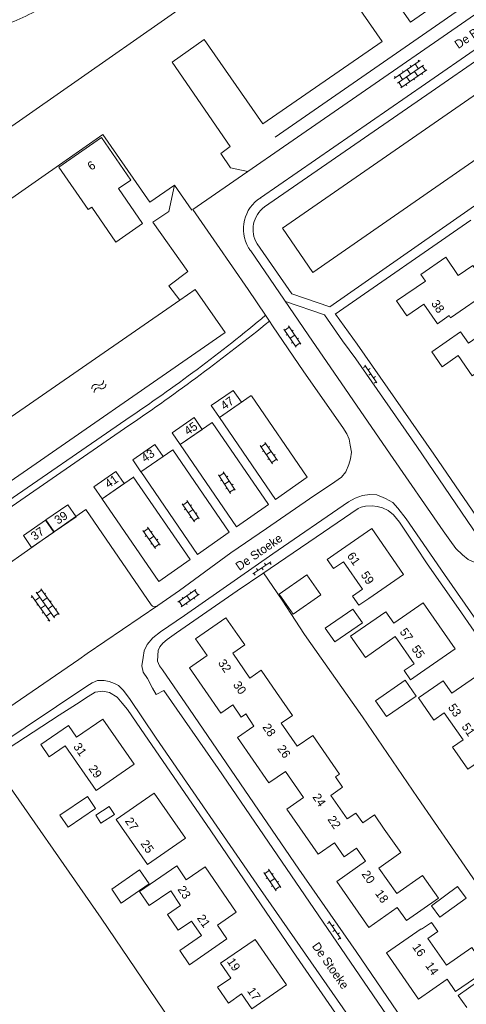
# Model space of a CAD drawing. Header units: metres. Extents: x 195864 to 198202, y 543264 to 544906.
# Tile 31 of 79: x 196505 to 196598, y 544033 to 544239. Entities that reach past the tile are written whole.
import ezdxf

# ---------------------------------------------------------------- set-up
doc = ezdxf.new("R2010")
doc.units = ezdxf.units.M
doc.header["$MEASUREMENT"] = 0
for name, color, linetype, lineweight in [('Level 11', 7, 'Continuous', 0), ('Level 12', 7, 'Continuous', 0), ('Level 19', 7, 'Continuous', 0), ('Level 26', 7, 'Continuous', 0), ('Level 28', 7, 'Continuous', 0), ('Level 29', 7, 'Continuous', 0), ('Level 32', 7, 'Continuous', 0), ('Level 34', 7, 'Continuous', 0), ('Level 41', 7, 'Continuous', 0), ('Level 43', 7, 'Continuous', 0)]:
    doc.layers.add(name, color=color, linetype=linetype, lineweight=lineweight)
doc.styles.add('Style-CHAR_FAST_FONT', font='CHAR_FAST_FONT.shx')

# ---------------------------------------------------------------- blocks, each defined once
blk = doc.blocks.new('OVTP6')
at = {"layer": 'Level 41', "color": 7, "linetype": 'Continuous', "lineweight": 0}
for p, q in [((0, 0), (4.5, 0)), ((0.25, 0), (0.25, 0.5)), ((1.25, 0), (1.25, -0.5)), ((2.25, 0), (2.25, 0.5)), ((4.25, 0), (4.25, 0.5)), ((3.25, 0), (3.25, -0.5))]:
    blk.add_line(p, q, dxfattribs=at)
blk = doc.blocks.new('OV2')
at = {"layer": 'Level 41', "color": 7, "linetype": 'Continuous', "lineweight": 0}
for p, q in [((0.3, -2.31), (0.3, 2.29)), ((1.5, -2.31), (1.5, 2.29)), ((0, 0.99), (0.3, 0.99)), ((0.3, 1.99), (1.5, 1.99)), ((1.8, 0.99), (1.5, 0.99)), ((0, -1.01), (0.3, -1.01)), ((0.3, -0.01), (1.5, -0.01)), ((0.3, -2.01), (1.5, -2.01)), ((1.8, -1.01), (1.5, -1.01))]:
    blk.add_line(p, q, dxfattribs=at)
blk = doc.blocks.new('OVTP4')
at = {"layer": 'Level 41', "color": 7, "linetype": 'Continuous', "lineweight": 0}
for p, q in [((0, 1.2), (6.6, 1.2)), ((0.3, 1.2), (0.3, 0)), ((1.3, 1.5), (1.3, 1.2)), ((1.3, 0), (1.3, -1.2)), ((2.3, 1.2), (2.3, 0)), ((3.3, 1.5), (3.3, 1.2)), ((4.3, 1.2), (4.3, 0)), ((5.3, 1.5), (5.3, 1.2)), ((5.3, 0), (5.3, -1.2)), ((6.3, 1.2), (6.3, 0)), ((0, 0), (6.6, 0)), ((0, -1.2), (6.6, -1.2)), ((0.3, -1.2), (0.3, -1.5)), ((2.3, -1.2), (2.3, -1.5)), ((3.3, 0), (3.3, -1.2)), ((4.3, -1.2), (4.3, -1.5)), ((6.3, -1.2), (6.3, -1.5))]:
    blk.add_line(p, q, dxfattribs=at)
blk = doc.blocks.new('WA_54')
at = {"layer": 'Level 43', "color": 7, "linetype": 'Continuous', "lineweight": 0, "extrusion": (0, 0, -1)}
for centre in [(-0.75, 0.05), (-0.75, -0.85)]:
    blk.add_arc(centre, 0.85, 28.0724, 151.9274, dxfattribs=at)
at = {"layer": 'Level 43', "color": 7, "linetype": 'Continuous', "lineweight": 0}
for centre in [(2.25, 0.85), (2.25, -0.05)]:
    blk.add_arc(centre, 0.85, 208.0725, 331.9276, dxfattribs=at)

msp = doc.modelspace()

# ---------------------------------------------------------------- linework, layer by layer
at = {"layer": 'Level 11', "color": 7, "linetype": 'Continuous', "lineweight": 13}
for p, q in [((196583.34, 544180.06), (196589.36, 544184.21)), ((196581.13, 544115.09), (196573.74, 544109.95)), ((196595.61, 544107.33), (196588.92, 544116.97)), ((196547.61, 544113.83), (196550.07, 544110.3)), ((196573.74, 544109.95), (196576.82, 544105.53)), ((196583.08, 544109.89), (196576.82, 544105.53)), ((196551.77, 544093.7), (196551.79, 544093.72)), ((196551.79, 544093.72), (196553.51, 544091.18)), ((196560.08, 544081.72), (196563.85, 544076.23)), ((196578.72, 544072.64), (196580.78, 544069.66)), ((196572.38, 544063.87), (196574.94, 544065.63)), ((196574.94, 544065.63), (196576.85, 544062.91)), ((196576.85, 544062.91), (196570.85, 544058.7)), ((196536.1, 544056.73), (196538.17, 544053.7)), ((196545.88, 544049.58), (196549.82, 544052.29)), ((196540.44, 544050.41), (196542.52, 544047.38))]:
    msp.add_line(p, q, dxfattribs=at)
at = {"layer": 'Level 11', "color": 7, "linetype": 'Continuous', "lineweight": 13, "flags": 128}
for points in [[(196527.74, 544205.34), (196525.16, 544203.55), (196530.22, 544196.24), (196524.65, 544192.39), (196519.59, 544199.7), (196518.85, 544199.17), (196512.7, 544208.05), (196521.6, 544214.21), (196527.74, 544205.34)], [(196596.24, 544185.41), (196593.63, 544189.2), (196588.4, 544185.6), (196589.36, 544184.21)], [(196596.24, 544185.41), (196599.26, 544187.49), (196602.89, 544182.25), (196594.65, 544176.56), (196594.34, 544177.01), (196591.87, 544175.31)], [(196583.34, 544180.06), (196585.51, 544176.95), (196589.07, 544179.39), (196591.87, 544175.31)], [(196592.88, 544166.32), (196596.23, 544168.65), (196599.17, 544164.43), (196601.8, 544166.26), (196602, 544165.97), (196610.22, 544171.68), (196606.6, 544176.92), (196598.37, 544171.21), (196596.72, 544173.59)], [(196596.72, 544173.59), (196590.71, 544169.46), (196592.88, 544166.32)], [(196550.89, 544158.88), (196549.18, 544161.37), (196544.57, 544158.18), (196546.28, 544155.69), (196550.89, 544158.88)], [(196542.71, 544153.21), (196540.99, 544155.71), (196536.38, 544152.52), (196538.1, 544150.02), (196542.71, 544153.21)], [(196534.49, 544147.52), (196532.77, 544150.02), (196528.15, 544146.83), (196529.88, 544144.32), (196534.49, 544147.52)], [(196526.35, 544141.88), (196524.62, 544144.38), (196519.99, 544141.18), (196521.73, 544138.67), (196526.35, 544141.88)], [(196516.32, 544134.95), (196514.61, 544137.46), (196510.01, 544134.28), (196511.72, 544131.77), (196516.32, 544134.95)], [(196511.62, 544131.7), (196509.91, 544134.21), (196505.3, 544131.02), (196507.01, 544128.51), (196511.62, 544131.7)], [(196584.82, 544122.87), (196578.15, 544132.51), (196570.89, 544127.47), (196568.81, 544126.01), (196570.13, 544124.1), (196572.21, 544125.55), (196576.21, 544119.79), (196574.13, 544118.35), (196575.45, 544116.46), (196577.53, 544117.89), (196577.55, 544117.86), (196584.82, 544122.87)], [(196581.13, 544115.09), (196582.79, 544112.7), (196588.92, 544116.97)], [(196543.74, 544105.92), (196541.3, 544109.45), (196547.61, 544113.83)], [(196558.26, 544098.19), (196555.01, 544102.86), (196552.64, 544101.23), (196549.07, 544106.43), (196551.57, 544108.15), (196550.07, 544110.3)], [(196583.08, 544109.89), (196587, 544104.23), (196584.92, 544102.79), (196586.25, 544100.88), (196588.33, 544102.32), (196588.35, 544102.29), (196595.61, 544107.33)], [(196543.74, 544105.92), (196540.02, 544103.34), (196546.57, 544093.87), (196549.08, 544095.61), (196550.85, 544093.06), (196551.77, 544093.7)], [(196587.42, 544097.46), (196585.13, 544100.75), (196578.96, 544096.46), (196581.27, 544093.17), (196587.42, 544097.46)], [(196606.62, 544091.73), (196599.84, 544101.49), (196594.87, 544098.07), (196593.11, 544100.64), (196587.91, 544097.06), (196591.13, 544092.44), (196593.3, 544093.95), (196597.24, 544088.28), (196595.06, 544086.77), (196598.27, 544082.16), (196603.44, 544085.75), (196601.67, 544088.29), (196606.62, 544091.73)], [(196573.02, 544071.76), (196569.61, 544076.7), (196572.06, 544078.38), (196570.57, 544080.54), (196571.43, 544081.12), (196565.84, 544089.22), (196562.55, 544086.95), (196559.22, 544091.79), (196561.56, 544093.4), (196558.26, 544098.19)], [(196528.45, 544083.24), (196521.9, 544092.65), (196516.42, 544088.85)], [(196516.42, 544088.85), (196514.7, 544091.33), (196508.92, 544087.33), (196510.7, 544084.77), (196514, 544087.06)], [(196553.51, 544091.18), (196550.06, 544088.79), (196556.63, 544079.33), (196560.08, 544081.72)], [(196514, 544087.06), (196520.48, 544077.73), (196528.45, 544083.24)], [(196539.2, 544067.72), (196532.67, 544077.15), (196524.71, 544071.65), (196531.22, 544062.22), (196539.2, 544067.72)], [(196563.85, 544076.23), (196560.4, 544073.84), (196566.93, 544064.37), (196570.39, 544066.76), (196572.38, 544063.87)], [(196578.72, 544072.64), (196576.26, 544070.94), (196574.83, 544073.01), (196573.02, 544071.76)], [(196583.38, 544056.18), (196579.63, 544061.5), (196584.24, 544064.75), (196580.78, 544069.66)], [(196539.34, 544059.06), (196537.39, 544061.93), (196529.55, 544056.61), (196531.56, 544053.65), (196536.1, 544056.73)], [(196549.82, 544052.29), (196543.29, 544061.77), (196539.34, 544059.06)], [(196592.08, 544055.2), (196588.76, 544059.95), (196583.38, 544056.18)], [(196570.85, 544058.7), (196577.53, 544049.1), (196583.49, 544053.28), (196585.41, 544050.55), (196592.08, 544055.2)], [(196538.17, 544053.7), (196535.42, 544051.81), (196537.68, 544048.51), (196540.44, 544050.41)], [(196545.88, 544049.58), (196547.87, 544046.73), (196540.06, 544041.29), (196538.01, 544044.24), (196542.52, 544047.38)], [(196593.78, 544041.17), (196589.87, 544046.78), (196591.94, 544048.23), (196590.64, 544050.15), (196588.57, 544048.71), (196588.51, 544048.79), (196581.27, 544043.75), (196587.96, 544034.12), (196593.92, 544038.25), (196595.69, 544035.7), (196602.27, 544040.25)], [(196560.3, 544037.07), (196553.77, 544046.55), (196546.52, 544041.58), (196548.65, 544038.47), (196545.89, 544036.58), (196548.16, 544033.28), (196550.92, 544035.18), (196553.05, 544032.08), (196560.3, 544037.07)], [(196602.27, 544040.25), (196599.07, 544044.86), (196593.78, 544041.17)], [(196600.7, 544031.25), (196603.99, 544033.59), (196602.73, 544035.38), (196604.61, 544036.72), (196602.68, 544039.44), (196596.24, 544034.86), (196598.03, 544032.35)]]:
    msp.add_lwpolyline(points, dxfattribs=at)
at = {"layer": 'Level 12', "color": 7, "linetype": 'Continuous', "lineweight": 13, "flags": 128}
for points in [[(196567.48, 544118.65), (196564.59, 544122.78), (196558.79, 544118.74), (196561.7, 544114.59), (196567.48, 544118.65)], [(196576.22, 544112.75), (196574.2, 544115.66), (196568.44, 544111.65), (196570.43, 544108.78), (196576.22, 544112.75)], [(196520.39, 544073.97), (196518.67, 544076.47), (196512.92, 544072.53), (196514.67, 544070.03), (196520.39, 544073.97)], [(196524.33, 544072.71), (196523.25, 544074.37), (196520.41, 544072.53), (196521.51, 544070.91), (196524.33, 544072.71)], [(196531.62, 544058.17), (196529.58, 544061.14), (196523.76, 544057.12), (196525.75, 544054.15), (196531.62, 544058.17)], [(196597.87, 544055.19), (196596.1, 544057.61), (196590.64, 544053.63), (196592.41, 544051.21), (196597.87, 544055.19)]]:
    msp.add_lwpolyline(points, dxfattribs=at)
at = {"layer": 'Level 19', "color": 7, "linetype": 'Continuous', "lineweight": 0}
for p, q in [((196537.99, 544180.24), (196438.37, 544111.32)), ((196453.56, 544108.48), (196547.47, 544173.48))]:
    msp.add_line(p, q, dxfattribs=at)
at = {"layer": 'Level 19', "color": 7, "linetype": 'Continuous', "lineweight": 0, "flags": 128}
for points in [[(196652.12, 544259.47), (196559.5, 544195.3), (196565.86, 544185.99), (196659.16, 544250.86), (196660.15, 544250.61), (196725.62, 544156.05)], [(196547.47, 544173.48), (196541.19, 544182.46), (196537.99, 544180.24)]]:
    msp.add_lwpolyline(points, dxfattribs=at)
at = {"layer": 'Level 19', "color": 7, "linetype": 'Continuous', "lineweight": 0}
msp.add_arc((196490.01, 544272.21), 36.21, 282.6596, 300.3113, dxfattribs=at)
at = {"layer": 'Level 26', "color": 7, "linetype": 'Continuous', "lineweight": 0, "flags": 128}
for points in [[(196557.92, 544214.3), (196589.65, 544236.28), (196624.18, 544260.21), (196625.11, 544265.17)], [(196537.99, 544180.24), (196535.72, 544183.26), (196539.68, 544186.2), (196532.34, 544196.52), (196535.71, 544198.79), (196536.92, 544204.29)]]:
    msp.add_lwpolyline(points, dxfattribs=at)
at = {"layer": 'Level 28', "color": 7, "linetype": 'Continuous', "lineweight": 0, "flags": 128}
for points in [[(196555.5, 544123.19), (196559.38, 544117.51), (196564.1, 544110.32), (196576.2, 544093.11), (196587.7, 544076.28), (196598.39, 544060.8), (196607.56, 544047.28)], [(196556.16, 544000), (196521.55, 544051), (196498.68, 544083.81), (196500.39, 544085.04)]]:
    msp.add_lwpolyline(points, dxfattribs=at)
at = {"layer": 'Level 29', "color": 7, "linetype": 'Continuous', "lineweight": 0}
for p, q in [((196491.52, 544193.74), (196521.93, 544214.84)), ((196536.92, 544204.29), (196540.5, 544199.07)), ((196570.51, 544177.29), (196598.84, 544196.97)), ((196552.83, 544190.52), (196564.85, 544173.01)), ((196555.94, 544177.06), (196552.28, 544182.47)), ((196556.62, 544176.05), (196555.94, 544177.06)), ((196556.76, 544175.84), (196556.62, 544176.05)), ((196557.41, 544174.89), (196556.76, 544175.84)), ((196552.95, 544160.3), (196546.29, 544155.67)), ((196552.98, 544160.26), (196564.67, 544143.22)), ((196482.6, 544124.82), (196526.7, 544155.23)), ((196544.77, 544154.63), (196538.1, 544150.02)), ((196544.77, 544154.63), (196556.53, 544137.5)), ((196546.29, 544155.67), (196558.03, 544138.55)), ((196483.34, 544123.63), (196527.36, 544154)), ((196536.55, 544148.95), (196529.88, 544144.32)), ((196536.53, 544148.97), (196548.34, 544131.75)), ((196538.09, 544150.04), (196549.89, 544132.83)), ((196529.84, 544144.38), (196541.71, 544127.08)), ((196528.32, 544143.24), (196521.73, 544138.67)), ((196528.27, 544143.3), (196540.15, 544125.99)), ((196564.67, 544143.22), (196558.03, 544138.55)), ((196521.66, 544138.77), (196533.59, 544121.38)), ((196507.33, 544128.72), (196518.33, 544136.48)), ((196518.33, 544136.48), (196532.02, 544116.53)), ((196556.53, 544137.5), (196549.89, 544132.83)), ((196548.34, 544131.75), (196541.71, 544127.08)), ((196507.33, 544128.72), (196498.91, 544122.85)), ((196540.15, 544125.99), (196533.59, 544121.38))]:
    msp.add_line(p, q, dxfattribs=at)
at = {"layer": 'Level 29', "color": 7, "linetype": 'Continuous', "lineweight": 0, "flags": 128}
for points in [[(196652.48, 544276.49), (196601.63, 544241.31), (196540.74, 544199.17), (196545.72, 544191.96), (196552.28, 544182.47)], [(196554.91, 544201.63), (196589.38, 544225.46), (196655.92, 544271.53)], [(196555.74, 544199.71), (196590.55, 544223.78), (196657.08, 544269.84)], [(196552.26, 544207.16), (196548.63, 544207.9), (196546.57, 544210.9), (196548.57, 544212.34), (196536.4, 544229.99), (196543.12, 544234.71), (196555.4, 544217.08), (196580.33, 544234.31), (196574.61, 544242.52), (196580.51, 544246.6), (196586.23, 544238.37), (196622.11, 544263.22), (196624.29, 544260.12), (196623.69, 544256.69)], [(196462.32, 544206.76), (196487.04, 544224), (196495.65, 544211.58), (196556.57, 544254.16)], [(196554.17, 544192), (196561.44, 544181.55), (196569.36, 544178.87), (196602.67, 544202.01), (196653.82, 544237.49), (196654.34, 544236.75)], [(196521.93, 544214.84), (196531.71, 544200.74), (196536.92, 544204.29)], [(196572.02, 544171.71), (196568.24, 544177.16), (196560.09, 544179.95)], [(196570.57, 544177.33), (196575.11, 544171.03), (196591.11, 544148.03), (196603.7, 544129.69)], [(196537.97, 544119.54), (196548.7, 544127.37), (196556.11, 544132.52), (196565.14, 544138.72), (196570.45, 544142.28), (196571.85, 544143.22), (196572.7, 544144.33), (196573.38, 544145.85), (196573.73, 544147.07), (196573.91, 544148.47), (196573.62, 544149.89), (196573.42, 544151.17), (196572.92, 544152.29), (196572.13, 544153.64), (196563.91, 544165.28), (196557.41, 544174.89)], [(196564.85, 544173.01), (196581.99, 544148.04), (196593.06, 544131.97), (196594.47, 544130.08), (196595.76, 544128.32), (196597.1, 544127.01), (196598.32, 544125.99), (196599.69, 544125.38), (196601.05, 544125.16), (196602.49, 544125.27), (196603.7, 544125.61), (196603.9, 544125.69), (196604.92, 544126.07), (196605.93, 544126.61), (196606.54, 544126.94), (196610.05, 544129.65), (196626.81, 544141.12), (196633.36, 544145.44)], [(196572.02, 544171.71), (196574.8, 544167.99), (196587.58, 544149.62), (196603.9, 544125.69)], [(196602.3, 544000), (196546, 544082.33), (196534.67, 544098.65), (196533.05, 544097.76), (196532.31, 544099.14), (196531.22, 544101.12), (196530.35, 544102.46), (196530.07, 544103.77), (196530.32, 544105.51), (196530.56, 544106.9), (196531.19, 544108.26), (196532.33, 544109.6), (196533.93, 544110.87), (196538.95, 544114.32), (196557.48, 544127.18), (196573.32, 544138.09), (196574.66, 544138.84), (196576.24, 544139.42), (196577.72, 544139.59), (196579.18, 544139.51), (196581.02, 544138.77), (196582.54, 544137.9), (196583.63, 544136.74), (196585.32, 544134.49), (196593.39, 544122.9), (196605.88, 544104.94)], [(196591.01, 544020.46), (196574.87, 544044.03), (196562.91, 544061.3), (196551.58, 544077.79), (196540.06, 544094.73), (196534.39, 544102.97), (196533.73, 544103.79), (196533.37, 544104.72), (196533.38, 544105.96), (196533.5, 544106.96), (196533.8, 544107.73), (196534.43, 544108.55), (196535.33, 544109.25), (196537.33, 544110.7), (196550.03, 544119.46), (196555.38, 544123.11), (196566.53, 544130.67), (196575.33, 544136.68), (196575.93, 544136.92), (196576.83, 544137.14), (196578.23, 544137.25), (196579.25, 544137.09), (196580.43, 544136.81), (196581.59, 544136.24), (196582.69, 544135.32), (196583.96, 544133.84), (196587.44, 544128.6), (196589.71, 544125.09), (196596.28, 544115.77), (196606.13, 544101.58)], [(196501.16, 544094.33), (196516.86, 544105.12), (196518.63, 544106.38), (196533.4, 544116.39), (196537.97, 544119.54)], [(196594.56, 544000), (196594.42, 544000.21), (196580.39, 544020.39), (196554.91, 544057.04), (196533.08, 544088.63), (196527.51, 544096.93), (196526.19, 544098.7), (196525.21, 544099.64), (196524.36, 544100.1), (196523.26, 544100.53), (196522.2, 544100.73), (196520.8, 544100.7), (196519.66, 544100.22), (196518.59, 544099.5), (196499.23, 544086.63)], [(196500.22, 544085.29), (196512.77, 544093.46), (196516.36, 544095.77), (196518.81, 544097.4), (196520.33, 544098.26), (196521.93, 544098.45), (196523.29, 544098.21), (196524.87, 544097.24), (196525.94, 544096), (196527.04, 544094.65), (196529.79, 544090.71), (196544.47, 544069.26), (196558.28, 544048.97), (196562.32, 544043.06), (196577.37, 544021.24), (196591.86, 544000.02), (196591.87, 544000)]]:
    msp.add_lwpolyline(points, dxfattribs=at)
at = {"layer": 'Level 29', "color": 7, "linetype": 'Continuous', "lineweight": 0, "extrusion": (0, 0, -1)}
for centre, radius, start, end in [((-196559.02, 544195.11), 7.71, 329.3589, 57.8373), ((-196558.59, 544194.82), 7.19, 323.2063, 329.5728)]:
    msp.add_arc(centre, radius, start, end, dxfattribs=at)
at = {"layer": 'Level 29', "color": 7, "linetype": 'Continuous', "lineweight": 0}
for centre, radius, start, end in [((196559.1, 544195.01), 5.78, 125.5954, 211.4362), ((196335.72, 544441.46), 344.1, 303.7126, 309.7911), ((196259.09, 544545.8), 474.85, 304.3996, 308.8209), ((196532.77, 544117.07), 0.926, 215.6764, 312.738)]:
    msp.add_arc(centre, radius, start, end, dxfattribs=at)

# ---------------------------------------------------------------- block references
at = {"layer": 'Level 41', "color": 7, "linetype": 'Continuous', "lineweight": 0}
for name, p, xscale, yscale, zscale, rotation in [('OVTP4', (196588.96, 544229.38), 0.9999994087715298, 0.9999994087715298, 0.9999994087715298, 214.8271269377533), ('OV2', (196560.8, 544172.1), 0.9999986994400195, 0.9999986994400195, 0.9999986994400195, 34.62426485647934), ('OVTP6', (196579.24, 544162.97), 1.00000169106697, 1.00000169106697, 1.00000169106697, 124.6568997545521), ('OV2', (196555.87, 544147.77), 1.000001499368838, 1.000001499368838, 1.000001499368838, 34.44990335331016), ('OV2', (196547.07, 544141.6), 1.00000056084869, 1.00000056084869, 1.00000056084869, 33.32917556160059), ('OV2', (196539.52, 544135.59), 0.9999978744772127, 0.9999978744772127, 0.9999978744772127, 34.46751932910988), ('OV2', (196531.34, 544130.03), 1.000000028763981, 1.000000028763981, 1.000000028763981, 35.6736184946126), ('OVTP6', (196557.03, 544125.55), 1.00000055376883, 1.00000055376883, 1.00000055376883, 214.2056944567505), ('OVTP4', (196507.98, 544119.19), 1.000001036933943, 1.000001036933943, 1.000001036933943, 305.1158647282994), ('OV2', (196540.33, 544117.17), 1.000001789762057, 1.000001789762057, 1.000001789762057, 124.7084841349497), ('OV2', (196556.62, 544058.5), 0.9999986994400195, 0.9999986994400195, 0.9999986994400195, 34.62426485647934), ('OVTP6', (196571.71, 544046.67), 1.000000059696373, 1.000000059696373, 1.000000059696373, 124.3539212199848)]:
    msp.add_blockref(name, p, dxfattribs=dict(at, xscale=xscale, yscale=yscale, zscale=zscale, rotation=rotation))
at = {"layer": 'Level 43', "color": 7, "linetype": 'Continuous', "lineweight": 0, "xscale": 0.9999997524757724, "yscale": 0.9999997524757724, "zscale": 0.9999997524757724, "rotation": 35.37236534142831}
msp.add_blockref('WA_54', (196519.84, 544161.3), dxfattribs=at)

# ---------------------------------------------------------------- texts
at = {"layer": 'Level 32', "color": 7, "linetype": 'Continuous', "lineweight": 13, "style": 'Style-CHAR_FAST_FONT'}
for s, rotation, p in [('6', 34.6915, (196519.47, 544207.26)), ('38', 304.4052, (196590.49, 544179.53)), ('47', 34.6915, (196547.32, 544157.19)), ('45', 34.6915, (196539.7, 544151.91)), ('43', 34.6915, (196530.72, 544146.25)), ('41', 34.6915, (196523.1, 544140.84)), ('39', 33.1656, (196512.51, 544133.27)), ('37', 35.1845, (196507.65, 544129.91)), ('61', 304.7387, (196572.89, 544126.77)), ('59', 304.7387, (196575.77, 544122.78)), ('57', 304.7387, (196583.91, 544110.89)), ('55', 304.7387, (196586.38, 544107.33)), ('32', 304.5321, (196545.92, 544104.38)), ('30', 304.8184, (196549.05, 544099.8)), ('53', 304.8184, (196594.02, 544095.1)), ('28', 304.6118, (196555.2, 544090.96)), ('51', 304.8184, (196596.87, 544091.05)), ('31', 304.8184, (196515.64, 544086.89)), ('26', 304.6118, (196558.3, 544086.47)), ('29', 304.8184, (196518.84, 544082.28)), ('24', 304.6118, (196565.67, 544076.34)), ('27', 304.6118, (196526.45, 544071.33)), ('22', 304.6118, (196568.81, 544071.67)), ('25', 304.6118, (196529.71, 544066.6)), ('20', 304.8981, (196575.95, 544060.22)), ('23', 304.4052, (196537.44, 544057.03)), ('18', 304.8981, (196578.77, 544056.18)), ('21', 304.5321, (196541.52, 544051.03)), ('16', 304.8981, (196586.55, 544044.98)), ('19', 304.4052, (196547.79, 544041.94)), ('14', 304.8981, (196589.27, 544041.08)), ('17', 304.5321, (196552.01, 544035.8))]:
    msp.add_text(s, height=1.8, rotation=rotation, dxfattribs=at).set_placement(p)
at = {"layer": 'Level 34', "color": 7, "linetype": 'Continuous', "lineweight": 13, "style": 'Style-CHAR_FAST_FONT'}
for s, rotation, p in [('De Barte', 34.6915, (196596.26, 544232.7)), ('De Stoeke', 34.9451, (196550.45, 544123.6)), ('De Stoeke', 305.1047, (196565.56, 544045.18))]:
    msp.add_text(s, height=1.8, rotation=rotation, dxfattribs=at).set_placement(p)

doc.saveas('drawing.dxf')
